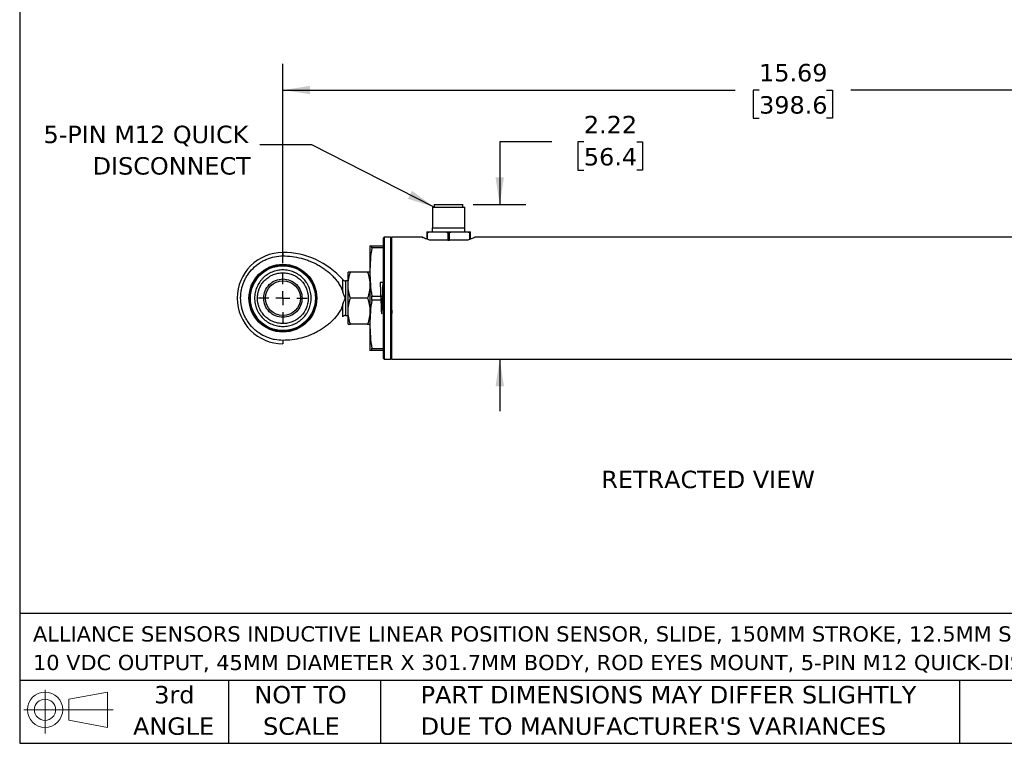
# Model space of a CAD drawing. Header units: inches. Extents: x 0.7 to 32.2, y 0.7 to 24.8.
# Tile 1 of 5: x 0.7 to 14.9, y 0.7 to 11.1. Entities that reach past the tile are written whole.
import ezdxf

# ---------------------------------------------------------------- set-up
doc = ezdxf.new("R2010")
doc.units = ezdxf.units.IN
doc.header["$LTSCALE"] = 3
doc.header["$MEASUREMENT"] = 0
doc.linetypes.add('SLD-Center', pattern=[0.75, 0.6, -0.05, 0.05, -0.05])
doc.linetypes.add('SLD-Solid', pattern=[0])
doc.layers.add('CENTER', color=40, linetype='SLD-Center')
doc.layers.add('DIMENSIONS', color=140, linetype='SLD-Solid', lineweight=25)
doc.layers.add('TEXT', color=140, linetype='SLD-Solid', lineweight=25)
doc.styles.add('SLDTEXTSTYLE0', font='VERDANA.TTF')
doc.styles.get("Standard").update_dxf_attribs({"font": 'VERDANA.TTF'})
doc.dimstyles.new('SLDDIMSTYLE2', dxfattribs={"dimtxt": 0.254883, "dimasz": 0.39, "dimexe": 0, "dimexo": 0.0625, "dimgap": 0.063721, "dimtad": 0, "dimtih": 1, "dimtoh": 1, "dimrnd": 1e-09, "dimzin": 12, "dimdsep": 46, "dimtxsty": 'SLDTEXTSTYLE0', "dimsah": 1, "dimcen": 0.09, "dimadec": 0, "dimazin": 3, "dimtfac": 1, "dimtofl": 0, "dimtmove": 0, "dimatfit": 3, "dimfxl": 0, "dimfrac": 2, "dimtolj": 1, "dimtzin": 12, "dimarcsym": 0})
doc.dimstyles.new('SLDDIMSTYLE4', dxfattribs={"dimtxt": 0.254883, "dimasz": 0.39, "dimexe": 0, "dimexo": 0.0625, "dimgap": 0.063721, "dimtad": 0, "dimtih": 1, "dimtoh": 1, "dimrnd": 1e-09, "dimzin": 12, "dimdsep": 46, "dimtxsty": 'SLDTEXTSTYLE0', "dimsah": 1, "dimcen": 0.09, "dimadec": 0, "dimazin": 3, "dimtfac": 1, "dimtmove": 0, "dimatfit": 0, "dimfxl": 0, "dimfrac": 2, "dimtolj": 1, "dimtzin": 12, "dimarcsym": 0})
doc.dimstyles.new('SLDDIMSTYLE7', dxfattribs={"dimtxt": 0.18, "dimasz": 0.39, "dimexe": 0, "dimexo": 0.0625, "dimgap": 0, "dimtad": 0, "dimtih": 1, "dimtoh": 1, "dimdec": 0, "dimrnd": 1e-09, "dimzin": 0, "dimdsep": 46, "dimtxsty": 'Standard', "dimsah": 1, "dimcen": 0.09, "dimadec": 0, "dimazin": 0, "dimtfac": 0.39, "dimtdec": 0, "dimtofl": 0, "dimtmove": 0, "dimatfit": 3, "dimfxl": 0, "dimfrac": 2, "dimtolj": 1, "dimtzin": 0, "dimarcsym": 0})

# ---------------------------------------------------------------- blocks, each defined once
blk = doc.blocks.new('Block11')
at = {"color": 7, "linetype": 'SLD-Solid', "lineweight": 18}
for p, q in [((0.306, 0.627), (0.306, 0)), ((0.647, 0.492), (1.202, 0.594)), ((1.202, 0.594), (1.202, 0.086)), ((0.647, 0.189), (0.647, 0.492)), ((0, 0.34), (1.284, 0.34)), ((0.647, 0.189), (1.202, 0.086))]:
    blk.add_line(p, q, dxfattribs=at)
for radius in [0.254, 0.152]:
    blk.add_circle((0.306, 0.34), radius, dxfattribs=at)
blk = doc.blocks.new('Block12')
at = {"color": 7, "linetype": 'Continuous'}
blk.add_blockref('Block11', (0, 0), dxfattribs=at)
blk = doc.blocks.new('SW_NOTE_0')
at = {"layer": 'TEXT', "color": 0, "char_height": 0.21875, "attachment_point": 1, "style": 'SLDTEXTSTYLE0'}
for s, insert in [('ALLIANCE SENSORS INDUCTIVE LINEAR POSITION SENSOR, SLIDE, 150MM STROKE, 12.5MM SHAFT DIAMETER, 0-', (0, 0.278)), ('10 VDC OUTPUT, 45MM DIAMETER X 301.7MM BODY, ROD EYES MOUNT, 5-PIN M12 QUICK-DISCONNECT.', (0, -0.132))]:
    blk.add_mtext(s, dxfattribs=dict(at, insert=insert))
blk = doc.blocks.new('SW_NOTE_0_3')
at = {"layer": 'TEXT', "color": 0, "char_height": 0.25, "attachment_point": 1, "style": 'SLDTEXTSTYLE0'}
for s, insert in [('PART DIMENSIONS MAY DIFFER SLIGHTLY ', (0, 0.318)), ("DUE TO MANUFACTURER'S VARIANCES", (0, -0.134))]:
    blk.add_mtext(s, dxfattribs=dict(at, insert=insert))
blk = doc.blocks.new('SW_NOTE_0_4')
at = {"layer": 'TEXT', "color": 0, "char_height": 0.25, "attachment_point": 2, "style": 'SLDTEXTSTYLE0'}
for s, insert in [('NOT TO', (0.621, 0.318)), ('SCALE', (0.632, -0.134))]:
    blk.add_mtext(s, dxfattribs=dict(at, insert=insert))
blk = doc.blocks.new('SW_NOTE_0_5')
at = {"layer": 'TEXT', "color": 0, "char_height": 0.25, "attachment_point": 2, "style": 'SLDTEXTSTYLE0'}
for s, insert in [('3rd', (0.273, 0.318)), ('ANGLE', (0.262, -0.134))]:
    blk.add_mtext(s, dxfattribs=dict(at, insert=insert))
blk = doc.blocks.new('_D_8')
at = {"layer": 'DIMENSIONS'}
for p, q in [((8.396, 9.389), (7.646, 9.389)), ((7.646, 9.389), (7.646, 8.489)), ((8.855, 9.389), (8.77, 9.389)), ((8.77, 9.389), (8.77, 8.984)), ((9.613, 9.389), (9.698, 9.389)), ((9.698, 9.389), (9.698, 8.984)), ((8.77, 8.984), (8.855, 8.984)), ((9.698, 8.984), (9.613, 8.984)), ((7.265, 8.489), (8.021, 8.489)), ((7.646, 6.27), (7.646, 5.52))]:
    blk.add_line(p, q, dxfattribs=at)
for points in [[(7.646, 8.489), (7.706, 8.879), (7.586, 8.879)], [(7.646, 6.27), (7.586, 5.88), (7.706, 5.88)]]:
    blk.add_solid(points, dxfattribs=at)
at = {"layer": 'DIMENSIONS', "char_height": 0.25, "attachment_point": 1, "style": 'SLDTEXTSTYLE0'}
for s, insert in [('2.22', (8.855, 9.764)), ('56.4', (8.855, 9.302))]:
    blk.add_mtext(s, dxfattribs=dict(at, insert=insert))
blk = doc.blocks.new('_D_9')
at = {"layer": 'DIMENSIONS'}
for p, q in [((4.531, 7.646), (4.531, 10.51)), ((20.223, 7.646), (20.223, 10.51)), ((4.531, 10.135), (11.027, 10.135)), ((11.372, 10.135), (11.287, 10.135)), ((11.287, 10.135), (11.287, 9.73)), ((12.342, 10.135), (12.427, 10.135)), ((12.427, 10.135), (12.427, 9.73)), ((20.223, 10.135), (12.687, 10.135)), ((11.287, 9.73), (11.372, 9.73)), ((12.427, 9.73), (12.342, 9.73))]:
    blk.add_line(p, q, dxfattribs=at)
for points in [[(4.531, 10.135), (4.921, 10.075), (4.921, 10.195)], [(20.223, 10.135), (19.833, 10.195), (19.833, 10.075)]]:
    blk.add_solid(points, dxfattribs=at)
at = {"layer": 'DIMENSIONS', "char_height": 0.25, "attachment_point": 1, "style": 'SLDTEXTSTYLE0'}
for s, insert in [('15.69', (11.372, 10.51)), ('398.6', (11.372, 10.047))]:
    blk.add_mtext(s, dxfattribs=dict(at, insert=insert))
blk = doc.blocks.new('SW_NOTE_0_7')
at = {"layer": 'TEXT', "color": 0, "char_height": 0.25, "attachment_point": 3, "style": 'SLDTEXTSTYLE0'}
for s, insert in [('5-PIN M12 QUICK', (-0.162, 0.276)), ('DISCONNECT', (-0.129, -0.176))]:
    blk.add_mtext(s, dxfattribs=dict(at, insert=insert))
blk = doc.blocks.new('SW_CENTERMARKSYMBOL_3')
at = {"layer": 'CENTER', "color": 0}
for p, q in [((0, 0.2), (0, 0.3505)), ((-0.2, 0), (-0.3505, 0)), ((0, 0), (-0.1, 0)), ((0, 0), (0, 0.1)), ((0, 0), (0, -0.1)), ((0, 0), (0.1, 0)), ((0.2, 0), (0.3505, 0)), ((0, -0.2), (0, -0.3505))]:
    blk.add_line(p, q, dxfattribs=at)

msp = doc.modelspace()

# ---------------------------------------------------------------- linework, layer by layer
for p, q in [((6.706, 8.489), (6.706, 8.453)), ((6.706, 8.489), (7.115, 8.489)), ((7.115, 8.453), (7.115, 8.489)), ((6.678, 8.453), (6.678, 8.157)), ((6.678, 8.453), (7.143, 8.453)), ((7.143, 8.157), (7.143, 8.453)), ((6.598, 8.079), (6.61, 8.079)), ((6.598, 8.079), (6.598, 7.994)), ((6.61, 7.989), (6.61, 8.079)), ((6.652, 8.098), (6.857, 8.098)), ((6.676, 8.157), (6.676, 8.098)), ((6.676, 8.157), (7.145, 8.157)), ((6.898, 8.079), (6.898, 7.98)), ((6.898, 8.079), (6.923, 8.079)), ((6.923, 7.98), (6.923, 8.079)), ((6.965, 8.098), (7.17, 8.098)), ((7.145, 8.098), (7.145, 8.157)), ((7.211, 8.079), (7.211, 7.989)), ((7.211, 8.079), (7.224, 8.079)), ((7.224, 7.993), (7.224, 8.079)), ((5.986, 8.02), (5.971, 8.005)), ((5.971, 8.005), (5.971, 6.285)), ((6.076, 8.02), (5.986, 8.02)), ((5.986, 8.02), (5.986, 6.27)), ((6.091, 8.005), (6.076, 8.02)), ((6.076, 8.02), (6.076, 6.27)), ((6.535, 8.02), (6.091, 8.02)), ((6.091, 8.02), (6.091, 6.27)), ((6.718, 7.98), (6.635, 7.98)), ((6.829, 7.98), (6.718, 7.98)), ((6.898, 7.98), (6.829, 7.98)), ((6.898, 7.98), (6.923, 7.98)), ((6.992, 7.98), (6.923, 7.98)), ((7.103, 7.98), (6.992, 7.98)), ((7.186, 7.98), (7.103, 7.98)), ((17.341, 8.02), (7.287, 8.02)), ((4.531, 7.801), (4.531, 7.752)), ((5.781, 7.895), (5.781, 7.52)), ((5.808, 7.866), (5.808, 7.895)), ((5.808, 7.895), (5.971, 7.895)), ((5.971, 7.866), (5.808, 7.866)), ((5.468, 7.333), (5.468, 7.52)), ((5.747, 7.52), (5.502, 7.52)), ((5.781, 7.52), (5.781, 6.77)), ((5.468, 7.395), (5.428, 7.395)), ((5.428, 7.395), (5.428, 7.145)), ((5.974, 7.373), (5.972, 7.372)), ((6.087, 7.393), (6.087, 7.395)), ((5.468, 6.958), (5.468, 7.333)), ((5.428, 7.145), (5.428, 6.895)), ((5.747, 7.145), (5.502, 7.145)), ((5.808, 7.116), (5.808, 7.174)), ((5.808, 7.174), (5.971, 7.174)), ((5.971, 7.116), (5.808, 7.116)), ((5.468, 6.77), (5.468, 6.958)), ((5.428, 6.895), (5.468, 6.895)), ((5.974, 6.895), (5.975, 6.897)), ((6.087, 6.917), (6.088, 6.918)), ((5.747, 6.77), (5.502, 6.77)), ((5.781, 6.77), (5.781, 6.395)), ((4.531, 6.539), (4.531, 6.489)), ((5.808, 6.424), (5.971, 6.424)), ((5.808, 6.395), (5.808, 6.424)), ((5.971, 6.395), (5.808, 6.395)), ((5.971, 6.285), (5.986, 6.27)), ((5.986, 6.27), (6.076, 6.27)), ((6.076, 6.27), (6.091, 6.285)), ((6.091, 6.27), (17.341, 6.27))]:
    msp.add_line(p, q)
at = {"flags": 128}
msp.add_lwpolyline([(5.974, 7.371), (5.926, 7.369), (5.929, 7.336), (5.932, 7.276), (5.935, 7.197), (5.938, 7.111), (5.941, 7.03), (5.944, 6.965), (5.947, 6.926), (5.95, 6.918), (5.953, 6.943), (5.956, 6.996), (5.959, 7.071), (5.962, 7.157), (5.965, 7.24), (5.968, 7.31), (5.971, 7.357), (5.974, 7.373), (5.974, 7.373)], dxfattribs=at)
for radius in [0.487, 0.48, 0.466, 0.251]:
    msp.add_circle((4.531, 7.145), radius)
for centre, radius, start, end in [((4.531, 7.145), 0.656, 90, 270), ((4.531, 6.656), 1.145, 41.316, 90), ((5.428, 7.445), 0.05, 221.1922, 270), ((5.428, 6.845), 0.05, 90, 138.5186)]:
    msp.add_arc(centre, radius, start, end)
for points, knots in [([(6.598, 8.098), (6.598, 8.098), (6.598, 8.098), (6.598, 8.097), (6.598, 8.096), (6.598, 8.094), (6.598, 8.092), (6.598, 8.088), (6.598, 8.087), (6.598, 8.083), (6.598, 8.081), (6.598, 8.079)], [0, 0, 0, 0, 0.25, 0.25, 0.5, 0.5, 0.75, 0.75, 0.875, 0.875, 1, 1, 1, 1]), ([(6.598, 8.098), (6.599, 8.098), (6.602, 8.098), (6.606, 8.098), (6.611, 8.098), (6.616, 8.098), (6.622, 8.098), (6.63, 8.098), (6.64, 8.098), (6.648, 8.098), (6.652, 8.098)], [0, 0, 0, 0, 0.099898, 0.19975, 0.299663, 0.399741, 0.500089, 0.666927, 0.833401, 1, 1, 1, 1]), ([(6.61, 8.079), (6.61, 8.081), (6.611, 8.083), (6.614, 8.087), (6.615, 8.088), (6.62, 8.092), (6.624, 8.094), (6.636, 8.097), (6.644, 8.098), (6.652, 8.098)], [0, 0, 0, 0, 0.125, 0.125, 0.25, 0.25, 0.5, 0.5, 1, 1, 1, 1]), ([(6.857, 8.098), (6.861, 8.098), (6.865, 8.098), (6.873, 8.097), (6.877, 8.096), (6.884, 8.094), (6.888, 8.092), (6.893, 8.088), (6.895, 8.087), (6.897, 8.083), (6.898, 8.081), (6.898, 8.079)], [0, 0, 0, 0, 0.25, 0.25, 0.5, 0.5, 0.75, 0.75, 0.875, 0.875, 1, 1, 1, 1]), ([(6.857, 8.098), (6.86, 8.098), (6.867, 8.098), (6.878, 8.098), (6.889, 8.098), (6.9, 8.098), (6.913, 8.098), (6.929, 8.098), (6.947, 8.098), (6.959, 8.098), (6.965, 8.098)], [0, 0, 0, 0, 0.099898, 0.19975, 0.299663, 0.399741, 0.500089, 0.666927, 0.833401, 1, 1, 1, 1]), ([(6.923, 8.079), (6.923, 8.081), (6.924, 8.083), (6.927, 8.087), (6.928, 8.088), (6.933, 8.092), (6.937, 8.094), (6.949, 8.097), (6.957, 8.098), (6.965, 8.098)], [0, 0, 0, 0, 0.125, 0.125, 0.25, 0.25, 0.5, 0.5, 1, 1, 1, 1]), ([(7.17, 8.098), (7.174, 8.098), (7.178, 8.098), (7.186, 8.097), (7.19, 8.096), (7.197, 8.094), (7.201, 8.092), (7.206, 8.088), (7.208, 8.087), (7.21, 8.083), (7.211, 8.081), (7.211, 8.079)], [0, 0, 0, 0, 0.25, 0.25, 0.5, 0.5, 0.75, 0.75, 0.875, 0.875, 1, 1, 1, 1]), ([(7.17, 8.098), (7.172, 8.098), (7.177, 8.098), (7.183, 8.098), (7.189, 8.098), (7.195, 8.098), (7.202, 8.098), (7.209, 8.098), (7.217, 8.098), (7.222, 8.098), (7.224, 8.098)], [0, 0, 0, 0, 0.099898, 0.19975, 0.299663, 0.399741, 0.500089, 0.666927, 0.833401, 1, 1, 1, 1]), ([(7.224, 8.079), (7.224, 8.081), (7.224, 8.083), (7.224, 8.087), (7.224, 8.088), (7.224, 8.092), (7.224, 8.094), (7.224, 8.097), (7.224, 8.098), (7.224, 8.098)], [0, 0, 0, 0, 0.125, 0.125, 0.25, 0.25, 0.5, 0.5, 1, 1, 1, 1]), ([(6.635, 7.98), (6.609, 7.989), (6.57, 8.003), (6.543, 8.015), (6.53, 8.02), (6.533, 8.019), (6.535, 8.018)], [0, 0, 0, 0, 0.4395259, 0.6571673, 0.8818589, 1, 1, 1, 1]), ([(7.287, 8.018), (7.286, 8.018), (7.285, 8.018), (7.246, 8.001), (7.204, 7.986), (7.186, 7.98)], [0, 0, 0, 0, 0.298202, 0.702887, 1, 1, 1, 1]), ([(5.781, 7.895), (5.781, 7.895), (5.783, 7.895), (5.792, 7.895), (5.799, 7.895), (5.808, 7.895)], [0, 0, 0, 0, 0.5, 0.5, 1, 1, 1, 1]), ([(5.808, 7.866), (5.799, 7.809), (5.792, 7.751), (5.783, 7.636), (5.781, 7.578), (5.781, 7.52)], [0, 0, 0, 0, 0.5, 0.5, 1, 1, 1, 1]), ([(4.531, 6.539), (4.491, 6.539), (4.451, 6.543), (4.393, 6.554), (4.374, 6.559), (4.336, 6.57), (4.317, 6.577), (4.262, 6.6), (4.227, 6.619), (4.178, 6.652), (4.161, 6.664), (4.131, 6.689), (4.116, 6.702), (4.074, 6.744), (4.049, 6.775), (4.016, 6.824), (4.005, 6.842), (3.986, 6.877), (3.97, 6.912), (3.956, 6.95), (3.945, 6.988), (3.94, 7.007), (3.928, 7.066), (3.924, 7.105), (3.924, 7.164), (3.925, 7.184), (3.929, 7.224), (3.932, 7.244), (3.944, 7.302), (3.955, 7.34), (3.978, 7.395), (3.986, 7.413), (4.005, 7.448), (4.015, 7.465), (4.048, 7.515), (4.073, 7.545), (4.13, 7.602), (4.161, 7.627), (4.21, 7.66), (4.227, 7.67), (4.262, 7.689), (4.28, 7.698), (4.335, 7.721), (4.373, 7.732), (4.451, 7.748), (4.491, 7.752), (4.531, 7.752)], [0, 0, 0, 0, 0.0625, 0.0625, 0.09375, 0.09375, 0.125, 0.125, 0.1875, 0.1875, 0.21875, 0.21875, 0.25, 0.25, 0.3125, 0.3125, 0.34375, 0.34375, 0.375, 0.40625, 0.40625, 0.4375, 0.4375, 0.5, 0.5, 0.53125, 0.53125, 0.5625, 0.5625, 0.625, 0.625, 0.65625, 0.65625, 0.6875, 0.6875, 0.75, 0.75, 0.8125, 0.8125, 0.84375, 0.84375, 0.875, 0.875, 0.9375, 0.9375, 1, 1, 1, 1]), ([(4.531, 7.752), (4.62, 7.752), (4.707, 7.741), (4.815, 7.713), (4.836, 7.707), (4.878, 7.693), (4.899, 7.685), (4.96, 7.661), (5, 7.642), (5.057, 7.61), (5.076, 7.599), (5.113, 7.575), (5.131, 7.562), (5.185, 7.522), (5.218, 7.493), (5.264, 7.445), (5.279, 7.429), (5.307, 7.394), (5.32, 7.376), (5.345, 7.339), (5.356, 7.32), (5.376, 7.281), (5.384, 7.26), (5.391, 7.239)], [0, 0, 0, 0, 0.25, 0.25, 0.3125, 0.3125, 0.375, 0.375, 0.5, 0.5, 0.5625, 0.5625, 0.625, 0.625, 0.75, 0.75, 0.8125, 0.8125, 0.875, 0.875, 0.9375, 0.9375, 1, 1, 1, 1]), ([(4.937, 7.145), (4.937, 7.118), (4.934, 7.092), (4.926, 7.053), (4.923, 7.039), (4.915, 7.014), (4.906, 6.989), (4.895, 6.965), (4.882, 6.942), (4.875, 6.93), (4.853, 6.897), (4.836, 6.877), (4.808, 6.849), (4.798, 6.84), (4.778, 6.823), (4.767, 6.815), (4.734, 6.793), (4.711, 6.78), (4.674, 6.765), (4.661, 6.76), (4.636, 6.753), (4.623, 6.749), (4.584, 6.742), (4.557, 6.739), (4.517, 6.739), (4.504, 6.74), (4.478, 6.742), (4.451, 6.746), (4.426, 6.753), (4.4, 6.76), (4.388, 6.765), (4.351, 6.78), (4.327, 6.793), (4.283, 6.822), (4.262, 6.839), (4.225, 6.877), (4.208, 6.897), (4.186, 6.93), (4.179, 6.942), (4.166, 6.965), (4.161, 6.977), (4.146, 7.014), (4.138, 7.039), (4.127, 7.092), (4.125, 7.119), (4.125, 7.172), (4.127, 7.199), (4.135, 7.237), (4.138, 7.25), (4.146, 7.276), (4.151, 7.288), (4.166, 7.325), (4.179, 7.349), (4.201, 7.382), (4.209, 7.392), (4.226, 7.413), (4.234, 7.423), (4.263, 7.451), (4.283, 7.468), (4.316, 7.49), (4.328, 7.497), (4.351, 7.509), (4.375, 7.521), (4.4, 7.53), (4.425, 7.537), (4.439, 7.541), (4.478, 7.548), (4.504, 7.551), (4.544, 7.551), (4.557, 7.55), (4.584, 7.548), (4.597, 7.546), (4.636, 7.538), (4.661, 7.53), (4.698, 7.515), (4.71, 7.509), (4.734, 7.497), (4.745, 7.49), (4.778, 7.468), (4.799, 7.451), (4.837, 7.413), (4.853, 7.393), (4.875, 7.36), (4.882, 7.349), (4.895, 7.325), (4.901, 7.313), (4.916, 7.276), (4.924, 7.251), (4.934, 7.199), (4.937, 7.172), (4.937, 7.145)], [0, 0, 0, 0, 0.03125, 0.03125, 0.046875, 0.046875, 0.0625, 0.078125, 0.078125, 0.09375, 0.09375, 0.125, 0.125, 0.140625, 0.140625, 0.15625, 0.15625, 0.1875, 0.1875, 0.203125, 0.203125, 0.21875, 0.21875, 0.25, 0.25, 0.265625, 0.265625, 0.28125, 0.296875, 0.296875, 0.3125, 0.3125, 0.34375, 0.34375, 0.375, 0.375, 0.40625, 0.40625, 0.421875, 0.421875, 0.4375, 0.4375, 0.46875, 0.46875, 0.5, 0.5, 0.53125, 0.53125, 0.546875, 0.546875, 0.5625, 0.5625, 0.59375, 0.59375, 0.609375, 0.609375, 0.625, 0.625, 0.65625, 0.65625, 0.671875, 0.671875, 0.6875, 0.703125, 0.703125, 0.71875, 0.71875, 0.75, 0.75, 0.765625, 0.765625, 0.78125, 0.78125, 0.8125, 0.8125, 0.828125, 0.828125, 0.84375, 0.84375, 0.875, 0.875, 0.90625, 0.90625, 0.921875, 0.921875, 0.9375, 0.9375, 0.96875, 0.96875, 1, 1, 1, 1]), ([(4.166, 7.145), (4.166, 7.149), (4.166, 7.158), (4.167, 7.17), (4.168, 7.182), (4.169, 7.195), (4.171, 7.207), (4.173, 7.219), (4.176, 7.232), (4.179, 7.244), (4.183, 7.256), (4.187, 7.268), (4.198, 7.298), (4.223, 7.347), (4.27, 7.404), (4.328, 7.452), (4.392, 7.485), (4.461, 7.505), (4.529, 7.512), (4.599, 7.506), (4.667, 7.486), (4.732, 7.452), (4.782, 7.412), (4.815, 7.375), (4.838, 7.344), (4.856, 7.312), (4.871, 7.279), (4.882, 7.246), (4.889, 7.217), (4.892, 7.195), (4.894, 7.178), (4.895, 7.161), (4.896, 7.151), (4.896, 7.145)], [0, 0, 0, 0, 0.01089, 0.02177, 0.032645, 0.043522, 0.054405, 0.065299, 0.07621, 0.087143, 0.098102, 0.109093, 0.12012, 0.184274, 0.250051, 0.31345, 0.37998, 0.437402, 0.499924, 0.558154, 0.619872, 0.684155, 0.749803, 0.785243, 0.815538, 0.850497, 0.879904, 0.911187, 0.941695, 0.956969, 0.97133, 0.985795, 1, 1, 1, 1]), ([(5.468, 7.333), (5.468, 7.365), (5.471, 7.396), (5.483, 7.459), (5.492, 7.489), (5.502, 7.52)], [0, 0, 0, 0, 0.5, 0.5, 1, 1, 1, 1]), ([(5.502, 7.52), (5.492, 7.52), (5.483, 7.52), (5.471, 7.52), (5.468, 7.52), (5.468, 7.52)], [0, 0, 0, 0, 0.5, 0.5, 1, 1, 1, 1]), ([(5.747, 7.52), (5.757, 7.489), (5.766, 7.459), (5.778, 7.396), (5.781, 7.365), (5.781, 7.333)], [0, 0, 0, 0, 0.5, 0.5, 1, 1, 1, 1]), ([(5.781, 7.52), (5.781, 7.52), (5.778, 7.52), (5.766, 7.52), (5.757, 7.52), (5.747, 7.52)], [0, 0, 0, 0, 0.5, 0.5, 1, 1, 1, 1]), ([(5.781, 7.52), (5.781, 7.462), (5.783, 7.404), (5.792, 7.289), (5.799, 7.231), (5.808, 7.174)], [0, 0, 0, 0, 0.5, 0.5, 1, 1, 1, 1]), ([(4.255, 7.145), (4.255, 7.181), (4.262, 7.217), (4.29, 7.284), (4.31, 7.314), (4.361, 7.365), (4.392, 7.386), (4.459, 7.413), (4.495, 7.421), (4.531, 7.421)], [0, 0, 0, 0, 0.25, 0.25, 0.5, 0.5, 0.75, 0.75, 1, 1, 1, 1]), ([(4.531, 7.421), (4.567, 7.421), (4.603, 7.413), (4.669, 7.386), (4.7, 7.365), (4.751, 7.314), (4.771, 7.284), (4.799, 7.217), (4.806, 7.181), (4.806, 7.145)], [0, 0, 0, 0, 0.25, 0.25, 0.5, 0.5, 0.75, 0.75, 1, 1, 1, 1]), ([(5.391, 7.239), (5.391, 7.264), (5.391, 7.288), (5.391, 7.33), (5.391, 7.349), (5.391, 7.38), (5.391, 7.392), (5.391, 7.408), (5.391, 7.412), (5.391, 7.412)], [0, 0, 0, 0, 0.25, 0.25, 0.5, 0.5, 0.75, 0.75, 1, 1, 1, 1]), ([(6.087, 7.395), (6.088, 7.394), (6.089, 7.393), (6.091, 7.372), (6.091, 7.369)], [0, 0, 0, 0, 0.890165, 1, 1, 1, 1]), ([(5.428, 7.145), (5.424, 7.154), (5.417, 7.169), (5.408, 7.19), (5.401, 7.208), (5.395, 7.224), (5.392, 7.234), (5.391, 7.239)], [0, 0, 0, 0, 0.284062, 0.500005, 0.681402, 0.848128, 1, 1, 1, 1]), ([(5.502, 7.145), (5.492, 7.176), (5.483, 7.207), (5.471, 7.269), (5.468, 7.301), (5.468, 7.333)], [0, 0, 0, 0, 0.5, 0.5, 1, 1, 1, 1]), ([(5.781, 7.333), (5.781, 7.301), (5.778, 7.269), (5.766, 7.207), (5.757, 7.176), (5.747, 7.145)], [0, 0, 0, 0, 0.5, 0.5, 1, 1, 1, 1]), ([(4.896, 7.145), (4.896, 7.141), (4.896, 7.134), (4.895, 7.123), (4.894, 7.111), (4.892, 7.096), (4.889, 7.073), (4.882, 7.044), (4.871, 7.011), (4.856, 6.978), (4.838, 6.947), (4.815, 6.915), (4.782, 6.878), (4.732, 6.838), (4.667, 6.804), (4.599, 6.784), (4.529, 6.778), (4.461, 6.785), (4.392, 6.805), (4.328, 6.838), (4.27, 6.886), (4.223, 6.944), (4.197, 6.995), (4.183, 7.032), (4.177, 7.055), (4.172, 7.077), (4.168, 7.099), (4.166, 7.122), (4.166, 7.137), (4.166, 7.145)], [0, 0, 0, 0, 0.009489, 0.018952, 0.028671, 0.043032, 0.058308, 0.088816, 0.120099, 0.149505, 0.184466, 0.214759, 0.250202, 0.31585, 0.380134, 0.441853, 0.500083, 0.562606, 0.620029, 0.686558, 0.749959, 0.815736, 0.879892, 0.900078, 0.920156, 0.940155, 0.960108, 0.980045, 1, 1, 1, 1]), ([(4.806, 7.145), (4.806, 7.109), (4.799, 7.073), (4.771, 7.006), (4.751, 6.976), (4.7, 6.925), (4.669, 6.904), (4.603, 6.877), (4.567, 6.87), (4.495, 6.87), (4.459, 6.877), (4.392, 6.904), (4.361, 6.925), (4.31, 6.976), (4.29, 7.006), (4.262, 7.073), (4.255, 7.109), (4.255, 7.145)], [0, 0, 0, 0, 0.125, 0.125, 0.25, 0.25, 0.375, 0.375, 0.5, 0.5, 0.625, 0.625, 0.75, 0.75, 0.875, 0.875, 1, 1, 1, 1]), ([(5.391, 7.051), (5.392, 7.055), (5.394, 7.062), (5.398, 7.074), (5.403, 7.086), (5.409, 7.101), (5.417, 7.121), (5.424, 7.136), (5.428, 7.145)], [0, 0, 0, 0, 0.112493, 0.233387, 0.36257, 0.500001, 0.71576, 1, 1, 1, 1]), ([(5.468, 6.958), (5.468, 6.99), (5.471, 7.021), (5.483, 7.084), (5.492, 7.114), (5.502, 7.145)], [0, 0, 0, 0, 0.5, 0.5, 1, 1, 1, 1]), ([(5.747, 7.145), (5.757, 7.114), (5.766, 7.084), (5.778, 7.021), (5.781, 6.99), (5.781, 6.958)], [0, 0, 0, 0, 0.5, 0.5, 1, 1, 1, 1]), ([(5.808, 7.116), (5.799, 7.059), (5.792, 7.001), (5.783, 6.886), (5.781, 6.828), (5.781, 6.77)], [0, 0, 0, 0, 0.5, 0.5, 1, 1, 1, 1]), ([(5.391, 7.051), (5.384, 7.03), (5.376, 7.009), (5.356, 6.969), (5.344, 6.95), (5.308, 6.895), (5.28, 6.861), (5.233, 6.813), (5.217, 6.798), (5.184, 6.769), (5.167, 6.755), (5.114, 6.715), (5.077, 6.691), (5.02, 6.659), (5, 6.649), (4.96, 6.63), (4.939, 6.621), (4.878, 6.596), (4.836, 6.583), (4.751, 6.561), (4.708, 6.553), (4.619, 6.541), (4.575, 6.539), (4.531, 6.539)], [0, 0, 0, 0, 0.0625, 0.0625, 0.125, 0.125, 0.25, 0.25, 0.3125, 0.3125, 0.375, 0.375, 0.5, 0.5, 0.5625, 0.5625, 0.625, 0.625, 0.75, 0.75, 0.875, 0.875, 1, 1, 1, 1]), ([(5.391, 6.878), (5.391, 6.878), (5.391, 6.882), (5.391, 6.898), (5.391, 6.91), (5.391, 6.941), (5.391, 6.96), (5.391, 7.002), (5.391, 7.026), (5.391, 7.051)], [0, 0, 0, 0, 0.25, 0.25, 0.5, 0.5, 0.75, 0.75, 1, 1, 1, 1]), ([(5.502, 6.77), (5.492, 6.801), (5.483, 6.832), (5.471, 6.894), (5.468, 6.926), (5.468, 6.958)], [0, 0, 0, 0, 0.5, 0.5, 1, 1, 1, 1]), ([(5.781, 6.958), (5.781, 6.926), (5.778, 6.894), (5.766, 6.832), (5.757, 6.801), (5.747, 6.77)], [0, 0, 0, 0, 0.5, 0.5, 1, 1, 1, 1]), ([(6.091, 7.044), (6.091, 7.028), (6.093, 6.986), (6.096, 6.941), (6.098, 6.916), (6.099, 6.919), (6.099, 6.919)], [0, 0, 0, 0, 0.220857, 0.585766, 0.950676, 1, 1, 1, 1]), ([(5.971, 6.921), (5.971, 6.918), (5.972, 6.897), (5.973, 6.896), (5.974, 6.895)], [0, 0, 0, 0, 0.109832, 1, 1, 1, 1]), ([(6.087, 6.917), (6.088, 6.918), (6.09, 6.919), (6.093, 6.92), (6.096, 6.92), (6.097, 6.919), (6.098, 6.918)], [0, 0, 0, 0, 0.2969794, 0.5919658, 0.8869362, 1, 1, 1, 1]), ([(5.468, 6.77), (5.468, 6.77), (5.471, 6.77), (5.483, 6.77), (5.492, 6.77), (5.502, 6.77)], [0, 0, 0, 0, 0.5, 0.5, 1, 1, 1, 1]), ([(5.747, 6.77), (5.757, 6.77), (5.766, 6.77), (5.778, 6.77), (5.781, 6.77), (5.781, 6.77)], [0, 0, 0, 0, 0.5, 0.5, 1, 1, 1, 1]), ([(5.781, 6.77), (5.781, 6.712), (5.783, 6.654), (5.792, 6.539), (5.799, 6.481), (5.808, 6.424)], [0, 0, 0, 0, 0.5, 0.5, 1, 1, 1, 1]), ([(5.808, 6.395), (5.799, 6.395), (5.792, 6.395), (5.783, 6.395), (5.781, 6.395), (5.781, 6.395)], [0, 0, 0, 0, 0.5, 0.5, 1, 1, 1, 1])]:
    msp.add_open_spline(points, degree=3, knots=knots)
at = {"layer": 'TEXT'}
for p, q in [((0.75, 24.75), (0.75, 0.75)), ((32.25, 2.613), (0.75, 2.613)), ((32.25, 1.65), (0.75, 1.65)), ((3.75, 1.65), (3.75, 0.75)), ((5.931, 1.65), (5.931, 0.75)), ((14.25, 1.65), (14.25, 0.75)), ((0.75, 0.75), (32.25, 0.75))]:
    msp.add_line(p, q, dxfattribs=at)

# ---------------------------------------------------------------- block references
at = {"layer": 'CENTER'}
msp.add_blockref('SW_CENTERMARKSYMBOL_3', (4.531, 7.145), dxfattribs=at)
at = {"layer": 'TEXT'}
for name, p in [('SW_NOTE_0_7', (4.198, 9.347)), ('SW_NOTE_0', (0.941, 2.153)), ('SW_NOTE_0_5', (2.699, 1.256)), ('SW_NOTE_0_4', (4.164, 1.256)), ('SW_NOTE_0_3', (6.51, 1.256)), ('Block12', (0.808, 0.892))]:
    msp.add_blockref(name, p, dxfattribs=at)

# ---------------------------------------------------------------- texts
at = {"layer": 'TEXT', "insert": (9.105, 4.666), "char_height": 0.25, "attachment_point": 1, "style": 'SLDTEXTSTYLE0'}
msp.add_mtext('RETRACTED VIEW', dxfattribs=at)

# ---------------------------------------------------------------- dimensions: what is measured, and where the dimension line sits
at = {"layer": 'DIMENSIONS'}
dim = msp.add_linear_dim(base=(20.223, 10.135), p1=(4.531, 7.496), p2=(20.223, 7.496), dimstyle='SLDDIMSTYLE2', dxfattribs=at)
dim.commit()
dim.dimension.update_dxf_attribs({"geometry": '_D_9', "text_midpoint": (11.857, 10.135), "dimtype": 160})
dim = msp.add_linear_dim(base=(7.646, 8.489), p1=(6.091, 6.27), p2=(7.115, 8.489), angle=90, dimstyle='SLDDIMSTYLE4', dxfattribs=at)
dim.commit()
dim.dimension.update_dxf_attribs({"geometry": '_D_8', "text_midpoint": (7.646, 9.389), "dimtype": 160})

# ---------------------------------------------------------------- leaders
at = {"layer": 'TEXT'}
msp.add_leader([(6.704, 8.453), (4.948, 9.347), (4.198, 9.347)], dimstyle='SLDDIMSTYLE7', dxfattribs=at)

doc.saveas('drawing.dxf')
